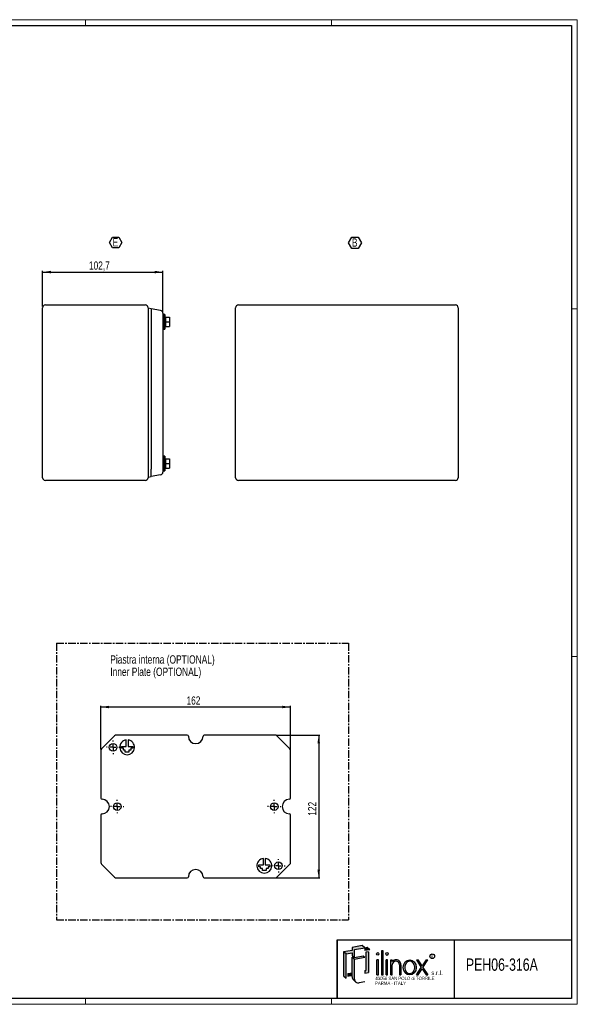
# Model space of a CAD drawing. Header units: millimetres. Extents: x 0 to 1189, y 0 to 841.
# Tile 4 of 4: x 713 to 1189, y 0 to 841. Entities that reach past the tile are written whole.
import ezdxf
from ezdxf.enums import TextEntityAlignment as Align

# ---------------------------------------------------------------- set-up
doc = ezdxf.new("R2010")
doc.units = ezdxf.units.MM
doc.linetypes.add('CENTER', pattern=[10.159999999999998, 6.35, -1.27, 1.27, -1.27])
doc.layers.add('SLD-0', color=179, linetype='Continuous')
doc.layers.add('SLD-0_0', color=7, linetype='Continuous')
doc.styles.add('SLDTEXTSTYLE0', font='TXT', dxfattribs={"width": 0.6328001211})
doc.styles.add('SLDTEXTSTYLE1', font='TXT', dxfattribs={"width": 0.8214676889})
doc.styles.add('SLDTEXTSTYLE2', font='TXT', dxfattribs={"width": 0.7720111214})
doc.styles.add('SLDTEXTSTYLE3', font='TXT', dxfattribs={"width": 0.7700328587})
doc.styles.add('SLDTEXTSTYLE4', font='TXT', dxfattribs={"width": 0.75})
doc.dimstyles.new('SLDDIMSTYLE0', dxfattribs={"dimtxt": 7.0555555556, "dimasz": 7.0555555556, "dimexe": 0, "dimexo": 0.0625, "dimgap": 1.7638888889, "dimtad": 1, "dimrnd": 1e-09, "dimzin": 12, "dimdsep": 46, "dimtxsty": 'SLDTEXTSTYLE4', "dimsah": 1, "dimcen": 0.09, "dimadec": 0, "dimazin": 3, "dimtfac": 1, "dimtofl": 0, "dimtmove": 0, "dimatfit": 3, "dimfxl": 1, "dimfrac": 2, "dimtolj": 1, "dimtzin": 12, "dimarcsym": 0})
doc.dimstyles.new('SLDDIMSTYLE1', dxfattribs={"dimtxt": 7.0555555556, "dimasz": 7.0555555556, "dimexe": 0, "dimexo": 0.0625, "dimgap": 1.7638888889, "dimtad": 1, "dimdec": 1, "dimrnd": 1e-09, "dimzin": 12, "dimdsep": 46, "dimtxsty": 'SLDTEXTSTYLE4', "dimsah": 1, "dimcen": 0.09, "dimadec": 0, "dimazin": 3, "dimtfac": 1, "dimtdec": 1, "dimtofl": 0, "dimtmove": 0, "dimatfit": 3, "dimfxl": 1, "dimfrac": 2, "dimtolj": 1, "dimtzin": 12, "dimarcsym": 0})

# ---------------------------------------------------------------- blocks, each defined once
blk = doc.blocks.new('SW_NOTE_0')
at = {"layer": 'SLD-0_0', "color": 0, "insert": (0, 3.3960948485), "char_height": 2.6345355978, "attachment_point": 1, "style": 'SLDTEXTSTYLE0'}
blk.add_mtext('R', dxfattribs=at)
blk = doc.blocks.new('SW_NOTE_0_1')
at = {"layer": 'SLD-0_0', "color": 0, "insert": (0, 4.8726760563), "char_height": 3.78, "attachment_point": 1, "style": 'SLDTEXTSTYLE1'}
blk.add_mtext('s.r.l.', dxfattribs=at)
blk = doc.blocks.new('SW_NOTE_0_3')
at = {"layer": 'SLD-0_0', "color": 0, "insert": (0, 3.6545070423), "char_height": 2.835, "attachment_point": 1, "style": 'SLDTEXTSTYLE2'}
blk.add_mtext('PARMA - ITALY', dxfattribs=at)
blk = doc.blocks.new('SW_NOTE_0_4')
at = {"layer": 'SLD-0_0', "color": 0, "insert": (0, 3.6545070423), "char_height": 2.835, "attachment_point": 1, "style": 'SLDTEXTSTYLE3'}
blk.add_mtext('43056 SAN POLO di TORRILE', dxfattribs=at)
blk = doc.blocks.new('ILINOX_1')
at = {"linetype": 'Continuous'}
for points in [[(12.56238813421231, 42.93049448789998), (17.68767981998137, 43.83422169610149), (17.68767981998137, 41.49485084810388), (19.06997814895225, 40.33496483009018), (19.83815426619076, 39.69038853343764), (19.83815426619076, 46.70850107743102), (28.59271034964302, 48.25216551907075), (26.44223590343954, 50.05662783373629), (17.68767981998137, 48.51296339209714), (17.68767981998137, 46.01787067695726), (10.41191368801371, 44.73495680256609)], [(10.41191368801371, 24.14849334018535), (12.5623881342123, 22.3440310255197), (12.56238813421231, 42.93049448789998), (10.41191368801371, 44.73495680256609)], [(28.59271034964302, 45.75707280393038), (32.83609695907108, 46.5052963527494), (30.68562251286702, 48.30975866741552), (28.59271034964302, 47.9407217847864)], [(31.64678478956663, 27.09661558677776), (31.64678478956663, 44.83252775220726), (29.49631034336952, 44.47994683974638), (29.49631034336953, 28.9010779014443), (28.59271034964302, 28.77953397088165), (28.59271034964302, 26.595884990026)], [(42.91513113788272, 24.96253889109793), (44.13251886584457, 24.96253889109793), (44.13251886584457, 45.730596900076), (42.91513113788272, 45.730596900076)], [(19.83815426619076, 39.69038853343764), (19.06997814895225, 40.33496483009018), (17.68767981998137, 40.09122833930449), (19.83815426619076, 38.28676602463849), (28.59271034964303, 39.83043046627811), (27.21041202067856, 40.99031648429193)], [(38.97076181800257, 24.96253889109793), (40.18814954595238, 24.96253889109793), (40.18814954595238, 37.95874071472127), (38.97076181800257, 37.95874071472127)], [(46.85950045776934, 24.96253889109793), (48.07688818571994, 24.96253889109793), (48.07688818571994, 37.95874071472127), (46.85950045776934, 37.95874071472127)], [(76.77883987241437, 31.47582477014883), (72.70793607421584, 24.96253889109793), (74.17893974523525, 24.96253889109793), (77.51434170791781, 30.29905077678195), (80.84974367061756, 24.96253889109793), (82.32074734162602, 24.96253889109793), (78.24984354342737, 31.47582477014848), (82.30176566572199, 37.95874071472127), (80.83076199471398, 37.95874071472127), (77.5143417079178, 32.65259876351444), (74.19792142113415, 37.95874071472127), (72.72691775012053, 37.95874071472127)], [(13.96601064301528, 24.01680319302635), (17.68767981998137, 24.67303388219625), (17.68767981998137, 26.85668286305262), (13.96601064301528, 26.20045217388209)]]:
    blk.add_hatch(color=7, dxfattribs=at).paths.add_polyline_path(points, flags=0)
h = blk.add_hatch(color=7, dxfattribs=at)
edge = h.paths.add_edge_path(flags=0)
edge.add_arc((23.11327345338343, 21.44942304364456), 3.275119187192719, 180, 229.9999999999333, ccw=False)
edge.add_line((19.83815426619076, 21.44942304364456), (19.83815426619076, 38.28676602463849))
edge.add_line((19.83815426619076, 38.28676602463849), (17.68767981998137, 40.09122833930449))
edge.add_line((17.68767981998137, 40.09122833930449), (17.68767981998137, 26.85668286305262))
edge.add_line((17.68767981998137, 26.85668286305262), (17.68767981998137, 24.67303388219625))
edge.add_line((17.68767981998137, 24.67303388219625), (17.68767981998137, 23.2538853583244))
edge.add_arc((20.96279900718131, 23.2538853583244), 3.275119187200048, 180, 230.000000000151)
edge.add_line((18.85759297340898, 20.74499850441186), (21.0080674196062, 18.94053618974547))
h = blk.add_hatch(color=7, dxfattribs=at)
edge = h.paths.add_edge_path(flags=0)
edge.add_arc((55.41255143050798, 33.95314528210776), 4.005804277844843, 356.7216528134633, 449.8209872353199)
edge.add_arc((55.41139036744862, 33.58153046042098), 4.377420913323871, 89.82098723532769, 140.7560060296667)
edge.add_line((52.02125750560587, 36.35079264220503), (52.02125750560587, 37.95874071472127))
edge.add_line((52.02125750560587, 37.95874071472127), (50.80386977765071, 37.95874071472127))
edge.add_line((50.80386977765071, 37.95874071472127), (50.80386977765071, 24.96253889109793))
edge.add_line((50.80386977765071, 24.96253889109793), (52.02125750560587, 24.96253889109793))
edge.add_line((52.02125750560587, 24.96253889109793), (52.02125750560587, 33.72407548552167))
edge.add_arc((55.10783500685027, 33.65397965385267), 3.087373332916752, 1.3009571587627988, 178.6990428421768, ccw=False)
edge.add_line((58.19441250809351, 33.72407548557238), (58.19441250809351, 24.96253889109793))
edge.add_line((58.19441250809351, 24.96253889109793), (59.41180020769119, 24.96253889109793))
edge.add_line((59.41180020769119, 24.96253889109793), (59.41180020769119, 33.72406640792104))
at = {"color": 7, "linetype": 'Continuous', "lineweight": 25}
for p, q in [((5.0034791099, 4.9186188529), (5.0034791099, 54.9186188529)), ((5.0034791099, 54.9186188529), (205.0034791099, 54.9186188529)), ((105.0034791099, 54.9186188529), (105.0034791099, 4.9186188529))]:
    blk.add_line(p, q, dxfattribs=at)
at = {"layer": 'SLD-0_0'}
for p, q in [((5.0034791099, 54.9186188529), (5.0034791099, 4.9186188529)), ((17.68767982, 43.8342216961), (17.68767982, 41.4948508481))]:
    blk.add_line(p, q, dxfattribs=at)
at = {"layer": 'SLD-0_0', "color": 7}
for p, q in [((17.68767982, 46.017870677), (10.411913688, 44.7349568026)), ((12.5623881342, 42.9304944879), (10.411913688, 44.7349568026)), ((10.411913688, 44.7349568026), (10.411913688, 24.1484933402)), ((12.5623881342, 42.9304944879), (17.68767982, 43.8342216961)), ((12.5623881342, 22.3440310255), (12.5623881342, 42.9304944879)), ((26.4422359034, 50.0566278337), (17.68767982, 48.5129633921)), ((17.68767982, 48.5129633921), (17.68767982, 46.017870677)), ((19.8381542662, 46.7085010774), (28.5927103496, 48.2521655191)), ((19.8381542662, 39.6903885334), (19.8381542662, 46.7085010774)), ((28.5927103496, 48.2521655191), (26.4422359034, 50.0566278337)), ((30.6856225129, 48.3097586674), (28.5927103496, 47.9407217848)), ((28.5927103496, 47.9407217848), (28.5927103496, 45.7570728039)), ((32.8360969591, 46.5052963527), (28.5927103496, 45.7570728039)), ((31.6467847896, 44.8325277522), (29.4963103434, 44.4799468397)), ((29.4963103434, 44.4799468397), (29.4963103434, 28.9010779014)), ((32.8360969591, 46.5052963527), (30.6856225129, 48.3097586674)), ((31.6467847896, 44.8325277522), (31.6467847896, 27.0966155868)), ((44.1325188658, 45.7305969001), (42.9151311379, 45.7305969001)), ((42.9151311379, 45.7305969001), (42.9151311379, 24.9625388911)), ((44.1325188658, 24.9625388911), (44.1325188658, 45.7305969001)), ((19.8381542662, 39.6903885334), (17.68767982, 41.4948508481)), ((19.069978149, 40.3349648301), (17.68767982, 40.0912283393)), ((19.8381542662, 38.2867660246), (17.68767982, 40.0912283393)), ((17.68767982, 23.2538853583), (17.68767982, 40.0912283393)), ((27.2104120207, 40.9903164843), (19.8381542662, 39.6903885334)), ((28.5927103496, 39.8304304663), (19.8381542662, 38.2867660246)), ((19.8381542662, 21.4494230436), (19.8381542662, 38.2867660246)), ((28.5927103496, 39.8304304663), (27.2104120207, 40.9903164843)), ((40.188149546, 37.9587407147), (38.970761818, 37.9587407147)), ((38.970761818, 24.9625388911), (38.970761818, 37.9587407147)), ((40.188149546, 24.9625388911), (40.188149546, 37.9587407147)), ((48.0768881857, 37.9587407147), (46.8595004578, 37.9587407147)), ((46.8595004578, 24.9625388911), (46.8595004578, 37.9587407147)), ((48.0768881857, 24.9625388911), (48.0768881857, 37.9587407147)), ((50.8038697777, 37.9587407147), (52.0212575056, 37.9587407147)), ((50.8038697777, 24.9625388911), (50.8038697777, 37.9587407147)), ((52.0212575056, 36.3507926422), (52.0212575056, 37.9587407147)), ((52.0212575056, 24.9625388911), (52.0212575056, 33.7240754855)), ((58.1944125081, 33.7240754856), (58.1944125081, 24.9625388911)), ((59.4118002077, 33.7240664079), (59.4118002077, 24.9625388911)), ((72.7269177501, 37.9587407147), (74.1979214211, 37.9587407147)), ((72.7269177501, 37.9587407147), (76.7788398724, 31.4758247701)), ((77.5143417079, 32.6525987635), (74.1979214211, 37.9587407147)), ((80.8307619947, 37.9587407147), (77.5143417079, 32.6525987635)), ((78.2498435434, 31.4758247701), (82.3017656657, 37.9587407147)), ((80.8307619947, 37.9587407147), (82.3017656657, 37.9587407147)), ((13.966010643, 26.2004521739), (17.68767982, 26.8566828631)), ((13.966010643, 26.2004521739), (13.966010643, 24.016803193)), ((28.5927103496, 28.7795339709), (29.4963103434, 28.9010779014)), ((28.5927103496, 28.7795339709), (28.5927103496, 26.59588499)), ((28.5927103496, 26.59588499), (31.6467847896, 27.0966155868)), ((72.7079360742, 24.9625388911), (76.7788398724, 31.4758247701)), ((74.1789397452, 24.9625388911), (77.5143417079, 30.2990507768)), ((77.5143417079, 30.2990507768), (80.8497436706, 24.9625388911)), ((78.2498435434, 31.4758247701), (82.3207473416, 24.9625388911)), ((10.411913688, 24.1484933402), (12.5623881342, 22.3440310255)), ((13.966010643, 24.016803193), (17.68767982, 24.6730338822)), ((18.8575929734, 20.7449985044), (21.0080674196, 18.9405361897)), ((28.5927103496, 19.0899524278), (23.6819919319, 18.2240602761)), ((38.970761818, 24.9625388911), (40.188149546, 24.9625388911)), ((42.9151311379, 24.9625388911), (44.1325188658, 24.9625388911)), ((46.8595004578, 24.9625388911), (48.0768881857, 24.9625388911)), ((50.8038697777, 24.9625388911), (52.0212575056, 24.9625388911)), ((58.1944125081, 24.9625388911), (59.4118002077, 24.9625388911)), ((72.7079360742, 24.9625388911), (74.1789397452, 24.9625388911)), ((80.8497436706, 24.9625388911), (82.3207473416, 24.9625388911))]:
    blk.add_line(p, q, dxfattribs=at)
blk.add_circle((86.1759450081, 40.925645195), 1.986733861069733, dxfattribs=at)
for centre, radius, start, end in [((55.4113903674, 33.5815304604), 4.377420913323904, 89.8209872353, 140.7560060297), ((55.1078350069, 33.6539796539), 3.087373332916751, 1.3009571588, 178.6990428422), ((55.4125514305, 33.9531452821), 4.005804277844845, 356.7216528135, 89.8209872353), ((20.9627990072, 23.2538853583), 3.275119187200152, 180, 230.0000000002), ((23.1132734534, 21.4494230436), 3.275119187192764, 180, 279.9999999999)]:
    blk.add_arc(centre, radius, start, end, dxfattribs=at)
for centre, major_axis, ratio in [((39.579455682, 42.9454298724), (0, 1.109731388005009), 0.8176290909), ((47.4681943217, 42.9454298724), (0, 1.233034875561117), 0.8176290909), ((66.9054482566, 31.4606398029), (0, 6.498100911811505), 0.8532216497)]:
    blk.add_ellipse(centre, major_axis=major_axis, ratio=ratio, dxfattribs=at)
for points, knots in [([(66.90544825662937, 36.71134071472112), (66.51653749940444, 36.71134071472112), (66.1274217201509, 36.64622045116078), (65.255528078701, 36.34594498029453), (64.77941694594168, 36.06418698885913), (63.92732585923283, 35.29277647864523), (63.55256352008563, 34.80285215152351), (62.9741960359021, 33.67504274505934), (62.77133090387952, 33.03786908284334), (62.57811426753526, 31.71293355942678), (62.5879379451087, 31.02601168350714), (62.8185006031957, 29.71066903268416), (63.03902612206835, 29.0830880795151), (63.64732569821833, 27.98180101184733), (64.0342956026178, 27.50876645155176), (64.90400368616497, 26.77432485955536), (65.3855503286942, 26.51250535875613), (66.37755019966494, 26.21258249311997), (66.8884643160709, 26.17319874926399), (67.39236045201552, 26.24407751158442)], [0, 0, 0, 0, 0.2858004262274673, 0.2858004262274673, 0.65770496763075, 0.65770496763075, 1.029609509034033, 1.029609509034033, 1.401514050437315, 1.401514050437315, 1.773418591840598, 1.773418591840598, 2.145323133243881, 2.145323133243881, 2.517227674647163, 2.517227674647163, 2.889132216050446, 2.889132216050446, 3.261036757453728, 3.261036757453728, 3.261036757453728, 3.261036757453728]), ([(67.39236045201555, 26.24407751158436), (67.9093532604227, 26.31679847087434), (68.42025569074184, 26.50645209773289), (69.36913885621, 27.11547107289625), (69.80609686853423, 27.53588705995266), (70.52723115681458, 28.56368245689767), (70.81025083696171, 29.17053129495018), (71.16357604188, 30.47840188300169), (71.23348646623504, 31.17847741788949), (71.14523844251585, 32.55623076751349), (70.98716542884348, 33.23295482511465), (70.47593060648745, 34.45303970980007), (70.1234333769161, 34.99551339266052), (69.29426930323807, 35.86997781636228), (68.81897500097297, 36.20194556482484), (67.86167798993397, 36.61296792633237), (67.38329073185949, 36.7113407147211), (66.9054482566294, 36.71134071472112)], [3.261036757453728, 3.261036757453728, 3.261036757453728, 3.261036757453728, 3.642607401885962, 3.642607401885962, 4.024178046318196, 4.024178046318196, 4.405748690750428, 4.405748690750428, 4.787319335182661, 4.787319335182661, 5.168889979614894, 5.168889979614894, 5.550460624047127, 5.550460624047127, 5.93203126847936, 5.93203126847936, 6.283185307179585, 6.283185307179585, 6.283185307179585, 6.283185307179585])]:
    blk.add_open_spline(points, degree=3, knots=knots, dxfattribs=at)
for name, p in [('SW_NOTE_0', (85.1119381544, 38.8364042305)), ('SW_NOTE_0_1', (85.3443093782, 23.8417130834)), ('SW_NOTE_0_4', (37.5766296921, 19.794521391)), ('SW_NOTE_0_3', (37.3214796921, 15.7097121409))]:
    blk.add_blockref(name, p, dxfattribs=at)
at = {"layer": 'SLD-0_0', "color": 7, "style": 'SLDTEXTSTYLE4', "width": 0.75}
blk.add_attdef('AUTOATTR0', text='', height=10.5, dxfattribs=at).set_placement((114.8505892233, 25.428414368), align=Align.BOTTOM_LEFT)
blk = doc.blocks.new('SW_NOTE_0_5')
at = {"color": 0, "linetype": 'Continuous', "lineweight": 0, "char_height": 7.14375, "attachment_point": 1, "style": 'SLDTEXTSTYLE4'}
for s, insert in [('Piastra interna (OPTIONAL)', (0, 9.208777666)), ('Inner Plate (OPTIONAL)', (0, -1.3162226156))]:
    blk.add_mtext(s, dxfattribs=dict(at, insert=insert))
blk = doc.blocks.new('SW_NOTE_0_9')
at = {"layer": 'SLD-0_0', "color": 0}
for p, q in [((-2.8002569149, 5.3950623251), (-0.1385891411, 10.0052061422)), ((-0.1385891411, 10.0052061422), (5.1847464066, 10.0052061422)), ((5.1847464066, 10.0052061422), (7.8464141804, 5.3950623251)), ((-0.1385891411, 0.784918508), (-2.8002569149, 5.3950623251)), ((5.1847464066, 0.784918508), (-0.1385891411, 0.784918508)), ((7.8464141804, 5.3950623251), (5.1847464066, 0.784918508))]:
    blk.add_line(p, q, dxfattribs=at)
at = {"layer": 'SLD-0_0', "color": 0, "insert": (0, 9.208777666), "char_height": 7.14375, "attachment_point": 1, "style": 'SLDTEXTSTYLE4'}
blk.add_mtext('E', dxfattribs=at)
blk = doc.blocks.new('SW_NOTE_0_10')
at = {"layer": 'SLD-0_0', "color": 0}
for p, q in [((-2.8064985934, 5.3949676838), (-0.0608442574, 10.1505804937)), ((-0.0608442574, 10.1505804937), (5.4304644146, 10.1505804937)), ((5.4304644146, 10.1505804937), (8.1761187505, 5.3949676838)), ((-0.0608442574, 0.6393548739), (-2.8064985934, 5.3949676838)), ((5.4304644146, 0.6393548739), (-0.0608442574, 0.6393548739)), ((8.1761187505, 5.3949676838), (5.4304644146, 0.6393548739))]:
    blk.add_line(p, q, dxfattribs=at)
at = {"layer": 'SLD-0_0', "color": 0, "insert": (0, 9.208777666), "char_height": 7.14375, "attachment_point": 1, "style": 'SLDTEXTSTYLE4'}
blk.add_mtext('B', dxfattribs=at)
blk = doc.blocks.new('_D_9')
at = {"layer": 'SLD-0_0'}
for p, q in [((732.4769926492, 595.9378887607), (732.4769926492, 626.3378887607)), ((732.4769926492, 625.3378887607), (835.1769926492, 625.3378887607)), ((835.1769926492, 591.2357798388), (835.1769926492, 626.3378887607))]:
    blk.add_line(p, q, dxfattribs=at)
for points in [[(732.4769926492, 625.3378887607), (739.5325482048, 624.2524186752), (739.5325482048, 626.4233588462)], [(835.1769926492, 625.3378887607), (828.1214370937, 626.4233588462), (828.1214370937, 624.2524186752)]]:
    blk.add_solid(points, dxfattribs=at)
at = {"layer": 'SLD-0_0', "insert": (772.0971310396, 634.4329773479), "char_height": 7.0555555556, "attachment_point": 1, "style": 'SLDTEXTSTYLE4'}
blk.add_mtext('102,7', dxfattribs=at)
blk = doc.blocks.new('_D_11')
at = {"layer": 'SLD-0_0'}
for p, q in [((932.0117986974, 229.8434158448), (969.2145944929, 229.8434158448)), ((968.2145944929, 229.8434158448), (968.2145944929, 107.8434158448)), ((932.0117986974, 107.8434158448), (969.2145944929, 107.8434158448))]:
    blk.add_line(p, q, dxfattribs=at)
for points in [[(968.2145944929, 229.8434158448), (967.1291244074, 222.7878602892), (969.3000645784, 222.7878602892)], [(968.2145944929, 107.8434158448), (969.3000645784, 114.8989714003), (967.1291244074, 114.8989714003)]]:
    blk.add_solid(points, dxfattribs=at)
at = {"layer": 'SLD-0_0', "insert": (959.1195059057, 161.023508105), "char_height": 7.0555555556, "attachment_point": 1, "rotation": 90.00000000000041, "style": 'SLDTEXTSTYLE4'}
blk.add_mtext('122', dxfattribs=at)
blk = doc.blocks.new('_D_12')
at = {"layer": 'SLD-0'}
for p, q in [((782.2145944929, 217.6406200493), (782.2145944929, 254.8434158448)), ((944.2145944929, 253.8434158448), (782.2145944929, 253.8434158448)), ((944.2145944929, 217.6406200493), (944.2145944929, 254.8434158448))]:
    blk.add_line(p, q, dxfattribs=at)
for points in [[(782.2145944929, 253.8434158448), (789.2701500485, 252.7579457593), (789.2701500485, 254.9288859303)], [(944.2145944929, 253.8434158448), (937.1590389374, 254.9288859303), (937.1590389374, 252.7579457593)]]:
    blk.add_solid(points, dxfattribs=at)
at = {"layer": 'SLD-0', "insert": (855.3946867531, 262.938504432), "char_height": 7.0555555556, "attachment_point": 1, "style": 'SLDTEXTSTYLE4'}
blk.add_mtext('162', dxfattribs=at)
blk = doc.blocks.new('SW_CENTERMARKSYMBOL_0')
at = {"layer": 'SLD-0_0', "color": 0}
for p, q in [((-5, 0), (-5.75, 0)), ((0, 0), (-2.5, 0)), ((0, 5), (0, 5.75)), ((0, 0), (0, 2.5)), ((0, 0), (0, -2.5)), ((0, 0), (2.5, 0)), ((5, 0), (5.75, 0)), ((0, -5), (0, -5.75))]:
    blk.add_line(p, q, dxfattribs=at)
blk = doc.blocks.new('SW_CENTERMARKSYMBOL_1')
at = {"layer": 'SLD-0_0', "color": 0}
for p, q in [((-5, 0), (-5.75, 0)), ((0, 0), (-2.5, 0)), ((0, 5), (0, 5.75)), ((0, 0), (0, 2.5)), ((0, 0), (0, -2.5)), ((0, 0), (2.5, 0)), ((5, 0), (5.75, 0)), ((0, -5), (0, -5.75))]:
    blk.add_line(p, q, dxfattribs=at)
blk = doc.blocks.new('SW_CENTERMARKSYMBOL_2')
at = {"layer": 'SLD-0_0', "color": 0}
for p, q in [((-5, 0), (-5.75, 0)), ((0, 0), (-2.5, 0)), ((0, 5), (0, 5.75)), ((0, 0), (0, 2.5)), ((0, 0), (0, -2.5)), ((0, 0), (2.5, 0)), ((5, 0), (5.75, 0)), ((0, -5), (0, -5.75))]:
    blk.add_line(p, q, dxfattribs=at)
blk = doc.blocks.new('SW_CENTERMARKSYMBOL_3')
at = {"layer": 'SLD-0_0', "color": 0}
for p, q in [((-5, 0), (-5.75, 0)), ((0, 0), (-2.5, 0)), ((0, 5), (0, 5.75)), ((0, 0), (0, 2.5)), ((0, 0), (0, -2.5)), ((0, 0), (2.5, 0)), ((5, 0), (5.75, 0)), ((0, -5), (0, -5.75))]:
    blk.add_line(p, q, dxfattribs=at)

msp = doc.modelspace()

# ---------------------------------------------------------------- linework, layer by layer
at = {"color": 7, "linetype": 'Continuous', "lineweight": 18}
for p, q in [((1189.0034791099, 840.9186188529), (0.0034791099, 840.9186188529)), ((769.0034791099, 835.9186188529), (769.0034791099, 840.9186188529)), ((979.0034791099, 835.9186188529), (979.0034791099, 840.9186188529)), ((1189.0034791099, -0.0813811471), (1189.0034791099, 840.9186188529)), ((1184.0034791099, 593.9186188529), (1189.0034791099, 593.9186188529)), ((1184.0034791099, 296.9186188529), (1189.0034791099, 296.9186188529)), ((1184.0034791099, 4.9186188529), (5.0034791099, 4.9186188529)), ((769.0034791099, 4.9186188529), (769.0034791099, -0.0813811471)), ((979.0034791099, 4.9186188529), (979.0034791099, -0.0813811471)), ((0.0034791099, -0.0813811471), (1189.0034791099, -0.0813811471)), ((1189.0034791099, -0.0813811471), (979.0034791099, -0.0813811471))]:
    msp.add_line(p, q, dxfattribs=at)
at = {"color": 7, "linetype": 'Continuous', "lineweight": 25}
for p, q in [((5.0034791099, 835.9186188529), (1184.0034791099, 835.9186188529)), ((1184.0034791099, 835.9186188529), (1184.0034791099, 4.9186188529)), ((734.8769926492, 597.3378887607), (820.0769926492, 597.3378887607)), ((899.6878394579, 597.3378887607), (1084.8878394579, 597.3378887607)), ((732.4769926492, 449.7378887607), (732.4769926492, 594.9378887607)), ((822.4769926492, 594.9378887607), (822.4769926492, 449.7378887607)), ((825.1769926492, 594.0128887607), (822.4769926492, 594.4889716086)), ((833.1937482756, 592.599318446), (825.1769926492, 594.0128887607)), ((825.1769926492, 594.0128887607), (825.1769926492, 587.7928887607)), ((835.7769926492, 589.2378887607), (835.1769926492, 589.2378887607)), ((835.7769926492, 589.2378887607), (835.7769926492, 576.4378887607)), ((836.7769926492, 589.1878887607), (835.7769926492, 589.1878887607)), ((837.3629134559, 586.8378887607), (836.7769926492, 589.1878887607)), ((836.7769926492, 589.1878887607), (836.7769926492, 576.4878887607)), ((897.2878394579, 449.7378887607), (897.2878394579, 594.9378887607)), ((1087.2878394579, 594.9378887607), (1087.2878394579, 449.7378887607)), ((825.1769926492, 587.7928887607), (825.1769926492, 456.8828887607)), ((835.1769926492, 586.379318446), (835.1769926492, 458.2964590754)), ((837.2086287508, 586.8378887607), (840.7769926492, 586.8378887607)), ((837.2086287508, 582.8378887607), (840.7769926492, 582.8378887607)), ((840.7769926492, 586.8378887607), (840.7769926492, 582.8378887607)), ((840.7769926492, 582.8378887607), (840.7769926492, 578.8378887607)), ((835.1769926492, 576.4378887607), (835.7769926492, 576.4378887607)), ((835.7769926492, 576.4878887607), (836.7769926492, 576.4878887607)), ((836.7769926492, 576.4878887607), (837.3629134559, 578.8378887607)), ((837.2086287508, 578.8378887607), (840.7769926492, 578.8378887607)), ((835.7769926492, 468.2378887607), (835.1769926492, 468.2378887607)), ((835.7769926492, 468.2378887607), (835.7769926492, 455.4378887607)), ((836.7769926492, 468.1878887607), (835.7769926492, 468.1878887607)), ((837.3629134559, 465.8378887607), (836.7769926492, 468.1878887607)), ((836.7769926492, 468.1878887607), (836.7769926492, 455.4878887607)), ((837.2086287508, 465.8378887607), (840.7769926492, 465.8378887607)), ((840.7769926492, 465.8378887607), (840.7769926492, 461.8378887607)), ((825.1769926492, 450.6628887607), (825.1769926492, 456.8828887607)), ((835.1769926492, 455.4378887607), (835.7769926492, 455.4378887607)), ((835.7769926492, 455.4878887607), (836.7769926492, 455.4878887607)), ((836.7769926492, 455.4878887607), (837.3629134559, 457.8378887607)), ((837.2086287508, 461.8378887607), (840.7769926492, 461.8378887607)), ((837.2086287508, 457.8378887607), (840.7769926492, 457.8378887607)), ((840.7769926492, 461.8378887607), (840.7769926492, 457.8378887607)), ((820.0769926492, 447.3378887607), (734.8769926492, 447.3378887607)), ((822.4769926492, 450.1868059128), (825.1769926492, 450.6628887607)), ((833.1937482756, 452.0764590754), (825.1769926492, 450.6628887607)), ((1084.8878394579, 447.3378887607), (899.6878394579, 447.3378887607)), ((794.003176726, 229.2576294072), (782.8003809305, 218.0548336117)), ((855.9645944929, 229.8434158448), (795.4173902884, 229.8434158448)), ((931.0117986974, 229.8434158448), (870.4645944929, 229.8434158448)), ((943.6288080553, 218.0548336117), (932.4260122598, 229.2576294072)), ((799.8444195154, 218.6135908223), (799.8444195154, 220.2135908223)), ((799.8444195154, 220.2135908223), (803.8444195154, 220.2135908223)), ((803.8444195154, 220.2135908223), (803.8444195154, 225.7129955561)), ((805.4444195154, 225.7129955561), (805.4444195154, 220.2135908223)), ((805.4444195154, 220.2135908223), (809.4444195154, 220.2135908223)), ((809.4444195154, 220.2135908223), (809.4444195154, 218.6135908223)), ((782.2145944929, 216.6406200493), (782.2145944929, 176.0934158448)), ((801.4444195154, 218.6135908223), (799.8444195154, 218.6135908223)), ((801.4444195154, 217.0135908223), (801.4444195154, 218.6135908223)), ((803.0444195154, 217.0135908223), (801.4444195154, 217.0135908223)), ((803.0444195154, 215.4135908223), (803.0444195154, 217.0135908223)), ((806.2444195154, 215.4135908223), (803.0444195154, 215.4135908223)), ((807.8444195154, 217.0135908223), (806.2444195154, 217.0135908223)), ((806.2444195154, 217.0135908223), (806.2444195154, 215.4135908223)), ((809.4444195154, 218.6135908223), (807.8444195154, 218.6135908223)), ((807.8444195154, 218.6135908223), (807.8444195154, 217.0135908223)), ((944.2145944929, 176.0934158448), (944.2145944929, 216.6406200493)), ((782.2145944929, 161.5934158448), (782.2145944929, 121.0462116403)), ((944.2145944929, 121.0462116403), (944.2145944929, 161.5934158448)), ((782.8003809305, 119.6319980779), (794.003176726, 108.4292022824)), ((916.9847694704, 117.4732408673), (916.9847694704, 119.0732408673)), ((916.9847694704, 119.0732408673), (920.9847694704, 119.0732408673)), ((920.9847694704, 119.0732408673), (920.9847694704, 124.5726456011)), ((922.5847694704, 124.5726456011), (922.5847694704, 119.0732408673)), ((922.5847694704, 119.0732408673), (926.5847694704, 119.0732408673)), ((926.5847694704, 119.0732408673), (926.5847694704, 117.4732408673)), ((932.4260122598, 108.4292022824), (943.6288080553, 119.6319980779)), ((918.5847694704, 117.4732408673), (916.9847694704, 117.4732408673)), ((918.5847694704, 115.8732408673), (918.5847694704, 117.4732408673)), ((920.1847694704, 115.8732408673), (918.5847694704, 115.8732408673)), ((920.1847694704, 114.2732408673), (920.1847694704, 115.8732408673)), ((923.3847694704, 114.2732408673), (920.1847694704, 114.2732408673)), ((924.9847694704, 115.8732408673), (923.3847694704, 115.8732408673)), ((923.3847694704, 115.8732408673), (923.3847694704, 114.2732408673)), ((926.5847694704, 117.4732408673), (924.9847694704, 117.4732408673)), ((924.9847694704, 117.4732408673), (924.9847694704, 115.8732408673)), ((795.4173902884, 107.8434158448), (855.9645944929, 107.8434158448)), ((870.4645944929, 107.8434158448), (931.0117986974, 107.8434158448)), ((1184.0034791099, 4.9186188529), (5.0034791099, 4.9186188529))]:
    msp.add_line(p, q, dxfattribs=at)
for centre, radius in [((792.6444195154, 219.4135908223), 3.250000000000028), ((796.2145944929, 168.8434158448), 3.25), ((930.2145944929, 168.8434158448), 3.25), ((933.7847694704, 118.2732408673), 3.250000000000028)]:
    msp.add_circle(centre, radius, dxfattribs=at)
for centre, radius, start, end in [((734.8769926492, 594.9378887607), 2.400000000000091, 90, 180), ((820.0769926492, 594.9378887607), 2.400000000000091, 0, 90), ((899.6878394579, 594.9378887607), 2.400000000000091, 90, 180), ((1084.8878394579, 594.9378887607), 2.399999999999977, 0, 90), ((832.7769926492, 590.2357798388), 2.399999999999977, 0, 80), ((832.7769926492, 454.4399976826), 2.399999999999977, 280, 0), ((734.8769926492, 449.7378887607), 2.400000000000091, 180, 270), ((820.0769926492, 449.7378887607), 2.400000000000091, 270, 0), ((899.6878394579, 449.7378887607), 2.400000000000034, 180, 270), ((1084.8878394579, 449.7378887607), 2.400000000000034, 270, 0), ((795.4173902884, 227.8434158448), 2, 90, 135), ((855.9645944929, 228.8434158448), 1, 1e-10, 90), ((863.2145944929, 228.8434158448), 6.25, 180.0000000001, 359.9999999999), ((870.4645944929, 228.8434158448), 1, 90, 179.9999999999), ((931.0117986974, 227.8434158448), 1.999999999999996, 45, 90), ((804.6444195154, 219.4135908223), 6.349999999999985, 97.2375986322, 82.7624013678), ((784.2145944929, 216.6406200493), 2.000000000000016, 135, 180), ((942.2145944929, 216.6406200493), 2.000000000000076, 0, 45), ((783.2145944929, 176.0934158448), 1, 180, 270), ((783.2145944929, 168.8434158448), 6.250000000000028, 270, 90), ((943.2145944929, 168.8434158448), 6.250000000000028, 90, 270), ((943.2145944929, 176.0934158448), 1, 270, 0), ((783.2145944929, 161.5934158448), 1, 90, 180), ((943.2145944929, 161.5934158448), 1, 0, 90), ((784.2145944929, 121.0462116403), 2, 180, 225), ((921.7847694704, 118.2732408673), 6.349999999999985, 97.2375986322, 82.7624013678), ((942.2145944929, 121.0462116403), 2.000000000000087, 315, 0), ((863.2145944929, 108.8434158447), 6.25, 4e-10, 179.9999999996), ((795.4173902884, 109.8434158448), 1.999999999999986, 225, 270), ((855.9645944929, 108.8434158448), 1, 270, 359.9999999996), ((870.4645944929, 108.8434158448), 1, 180.0000000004, 270), ((931.0117986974, 109.8434158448), 2, 270, 315)]:
    msp.add_arc(centre, radius, start, end, dxfattribs=at)
for points in [[(835.1769926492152, 590.2357798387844), (835.1769926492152, 590.2357798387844), (835.1769926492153, 590.2104188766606), (835.1769926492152, 590.1096614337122), (835.1769926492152, 590.0350068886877), (835.1769926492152, 589.8412689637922), (835.1769926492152, 589.7210671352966), (835.1769926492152, 589.4384668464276), (835.1769926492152, 589.2787918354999), (835.1769926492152, 588.9234241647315), (835.1769926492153, 588.7253745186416), (835.1769926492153, 588.3070767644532), (835.1769926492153, 588.0860685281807), (835.1769926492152, 587.6203036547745), (835.1769926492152, 587.3758672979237), (835.1769926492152, 586.8839113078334), (835.1769926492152, 586.6337903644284), (835.1769926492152, 586.3793184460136)], [(835.1769926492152, 458.2964590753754), (835.1769926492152, 458.0419871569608), (835.1769926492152, 457.7918662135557), (835.1769926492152, 457.2999102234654), (835.1769926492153, 457.0554738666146), (835.1769926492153, 456.5897089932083), (835.1769926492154, 456.368700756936), (835.1769926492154, 455.9504030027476), (835.1769926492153, 455.7523533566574), (835.1769926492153, 455.3969856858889), (835.1769926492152, 455.2373106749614), (835.1769926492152, 454.9547103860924), (835.1769926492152, 454.8345085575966), (835.1769926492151, 454.6407706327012), (835.1769926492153, 454.566116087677), (835.1769926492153, 454.4653586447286), (835.1769926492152, 454.4399976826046), (835.1769926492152, 454.4399976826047)]]:
    msp.add_open_spline(points, degree=3, knots=[0, 0, 0, 0, 0.125, 0.125, 0.25, 0.25, 0.375, 0.375, 0.5, 0.5, 0.625, 0.625, 0.75, 0.75, 0.875, 0.875, 1, 1, 1, 1], dxfattribs=at)
for points in [[(837.2086287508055, 586.8378887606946), (837.3045951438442, 586.1712220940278), (837.4212317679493, 584.8378887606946), (837.3045951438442, 583.5045554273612), (837.2086287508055, 582.8378887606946)], [(837.2086287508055, 582.8378887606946), (837.3045951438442, 582.1712220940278), (837.4212317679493, 580.8378887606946), (837.3045951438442, 579.5045554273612), (837.2086287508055, 578.8378887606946)], [(837.2086287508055, 465.8378887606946), (837.3045951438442, 465.1712220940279), (837.4212317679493, 463.8378887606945), (837.3045951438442, 462.5045554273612), (837.2086287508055, 461.8378887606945)], [(837.2086287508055, 461.8378887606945), (837.3045951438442, 461.1712220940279), (837.4212317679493, 459.8378887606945), (837.3045951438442, 458.5045554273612), (837.2086287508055, 457.8378887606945)]]:
    msp.add_open_spline(points, degree=3, dxfattribs=at)
at = {"layer": 'SLD-0_0', "linetype": 'CENTER'}
for p, q in [((744.229839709, 308.2998848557), (993.7349465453, 308.2998848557)), ((744.229839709, 308.2998848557), (744.229839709, 72.0047586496)), ((993.7349465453, 308.2998848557), (993.7349465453, 72.0047586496)), ((744.229839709, 72.0047586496), (993.7349465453, 72.0047586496))]:
    msp.add_line(p, q, dxfattribs=at)

# ---------------------------------------------------------------- block references
at = {"color": 7, "linetype": 'Continuous', "lineweight": 0}
msp.add_blockref('SW_NOTE_0_5', (790.2651269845, 288.8330216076), dxfattribs=at)
at = {"color": 7, "linetype": 'Continuous'}
msp.add_blockref('ILINOX_1', (979, 0), dxfattribs=at).add_auto_attribs({'AUTOATTR0': 'PEH06-316A'})
at = {"layer": 'SLD-0_0'}
for name, p in [('SW_NOTE_0_9', (792.269754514, 645.1492601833)), ('SW_NOTE_0_10', (996.5313153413, 644.9253906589)), ('SW_CENTERMARKSYMBOL_3', (792.6444195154, 219.4135908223)), ('SW_CENTERMARKSYMBOL_1', (796.2145944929, 168.8434158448)), ('SW_CENTERMARKSYMBOL_0', (930.2145944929, 168.8434158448)), ('SW_CENTERMARKSYMBOL_2', (933.7847694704, 118.2732408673))]:
    msp.add_blockref(name, p, dxfattribs=at)

# ---------------------------------------------------------------- dimensions: what is measured, and where the dimension line sits
at = {"layer": 'SLD-0'}
dim = msp.add_linear_dim(base=(782.2145944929, 253.8434158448), p1=(944.2145944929, 216.6406200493), p2=(782.2145944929, 216.6406200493), dimstyle='SLDDIMSTYLE0', dxfattribs=at)
dim.commit()
dim.dimension.update_dxf_attribs({"geometry": '_D_12', "text_midpoint": (863.2145944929, 253.8434158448), "dimtype": 160})
at = {"layer": 'SLD-0_0'}
dim = msp.add_linear_dim(base=(835.1769926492, 625.3378887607), p1=(732.4769926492, 594.9378887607), p2=(835.1769926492, 590.2357798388), dimstyle='SLDDIMSTYLE1', dxfattribs=at)
dim.commit()
dim.dimension.update_dxf_attribs({"geometry": '_D_9', "text_midpoint": (783.8269926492, 625.3378887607), "dimtype": 160})
dim = msp.add_linear_dim(base=(968.2145944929, 107.8434158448), p1=(931.0117986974, 229.8434158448), p2=(931.0117986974, 107.8434158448), angle=90, dimstyle='SLDDIMSTYLE0', dxfattribs=at)
dim.commit()
dim.dimension.update_dxf_attribs({"geometry": '_D_11', "text_midpoint": (968.2145944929, 168.8434158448), "dimtype": 160})

doc.saveas('drawing.dxf')
